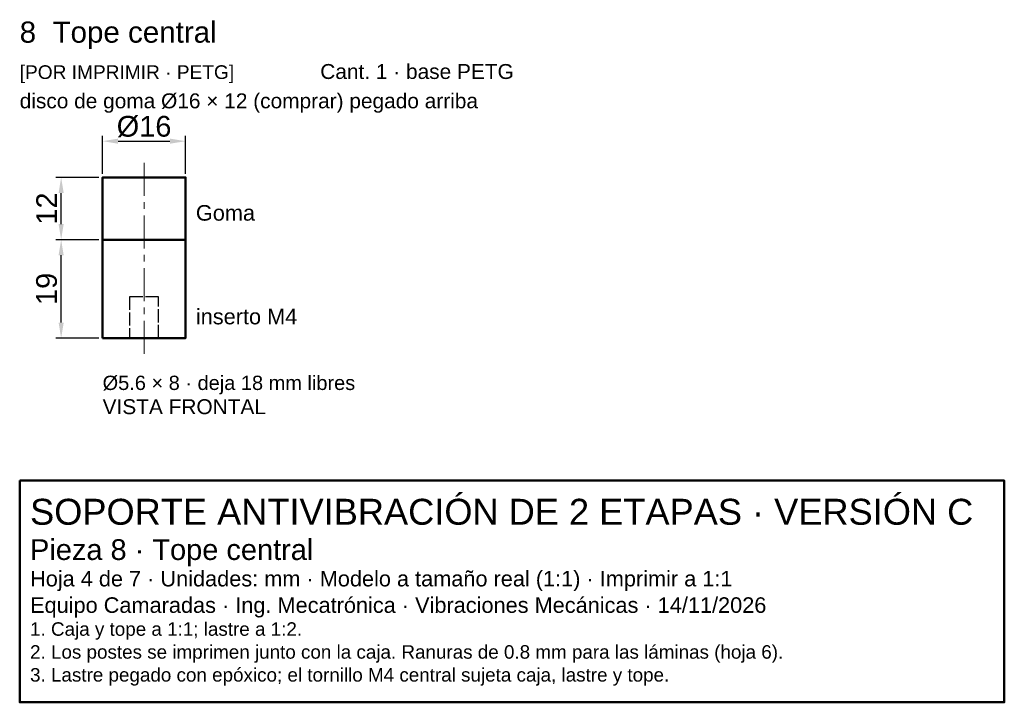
# Model space of a CAD drawing. Header units: millimetres. Extents: x 290 to 480, y -280 to -148.
import ezdxf

# ---------------------------------------------------------------- set-up
doc = ezdxf.new("R2010")
doc.units = ezdxf.units.MM
doc.header["$LTSCALE"] = 2
doc.linetypes.add('CENTER', pattern=[5.08, 3.175, -0.635, 0.635, -0.635])
doc.linetypes.add('DASHED', pattern=[1.524, 1.27, -0.254])
for name, color, linetype, lineweight in [('CONTORNO', 7, 'Continuous', 50), ('COTAS', 4, 'Continuous', 18), ('EJES', 1, 'CENTER', 18), ('OCULTAS', 8, 'DASHED', 25), ('TEXTO', 3, 'Continuous', 25)]:
    doc.layers.add(name, color=color, linetype=linetype, lineweight=lineweight)
doc.styles.get("Standard").update_dxf_attribs({"font": 'arial.ttf'})
doc.dimstyles.new('PLANO', dxfattribs={"dimtxt": 4, "dimasz": 3, "dimexe": 1, "dimexo": 0.7, "dimgap": 0.8, "dimtad": 1, "dimdec": 1, "dimdsep": 46, "dimtxsty": 'Standard', "dimcen": 2.5, "dimclrd": 256, "dimclre": 256, "dimclrt": 256, "dimazin": 3, "dimtfac": 1, "dimtmove": 0, "dimatfit": 3})

msp = doc.modelspace()

# ---------------------------------------------------------------- linework, layer by layer
at = {"layer": 'CONTORNO'}
for points in [[(306, -190.67), (322, -190.67), (322, -178.67), (306, -178.67)], [(306, -209.67), (322, -209.67), (322, -190.67), (306, -190.67)], [(290, -237.16), (480, -237.16), (480, -279.92), (290, -279.92)]]:
    msp.add_lwpolyline(points, close=True, dxfattribs=at)
at = {"layer": 'EJES'}
msp.add_line((314, -212.67), (314, -175.67), dxfattribs=at)
at = {"layer": 'OCULTAS'}
msp.add_lwpolyline([(311.2, -209.67), (316.8, -209.67), (316.8, -201.67), (311.2, -201.67)], close=True, dxfattribs=at)

# ---------------------------------------------------------------- texts
at = {"layer": 'COTAS'}
for s, p in [('Goma', (324, -187)), ('inserto M4', (324, -207))]:
    msp.add_text(s, height=3, dxfattribs=at).set_placement(p)
at = {"layer": 'TEXTO'}
for s, height, p in [('8  Tope central', 4.08, (290, -152.67)), ('[POR IMPRIMIR · PETG]', 2.64, (290, -159.67)), ('Cant. 1 · base PETG', 2.88, (348, -159.67)), ('disco de goma Ø16 × 12 (comprar) pegado arriba', 2.88, (290, -165.33)), ('Ø5.6 × 8 · deja 18 mm libres', 2.76, (306, -219.67)), ('VISTA FRONTAL', 2.88, (306, -224.33)), ('SOPORTE ANTIVIBRACIÓN DE 2 ETAPAS · VERSIÓN C', 5, (292, -245.66)), ('Pieza 8 · Tope central', 4, (292, -252.46)), ('Hoja 4 de 7 · Unidades: mm · Modelo a tamaño real (1:1) · Imprimir a 1:1', 3, (292, -257.56)), ('Equipo Camaradas · Ing. Mecatrónica · Vibraciones Mecánicas · 14/11/2026', 3, (292, -262.66)), ('1. Caja y tope a 1:1; lastre a 1:2.', 2.6, (292, -267.08)), ('2. Los postes se imprimen junto con la caja. Ranuras de 0.8 mm para las láminas (hoja 6).', 2.6, (292, -271.5)), ('3. Lastre pegado con epóxico; el tornillo M4 central sujeta caja, lastre y tope.', 2.6, (292, -275.92))]:
    msp.add_text(s, height=height, dxfattribs=at).set_placement(p)

# ---------------------------------------------------------------- dimensions: what is measured, and where the dimension line sits
at = {"layer": 'COTAS'}
msp.add_linear_dim(base=(306, -171.67), p1=(306, -178.67), p2=(322, -178.67), text='Ø16', dimstyle='PLANO', dxfattribs=at).render()
for base, p1, p2 in [((298, -190.67), (306, -190.67), (306, -178.67)), ((298, -209.67), (306, -209.67), (306, -190.67))]:
    msp.add_linear_dim(base=base, p1=p1, p2=p2, angle=90, dimstyle='PLANO', dxfattribs=at).render()

doc.saveas('drawing.dxf')
